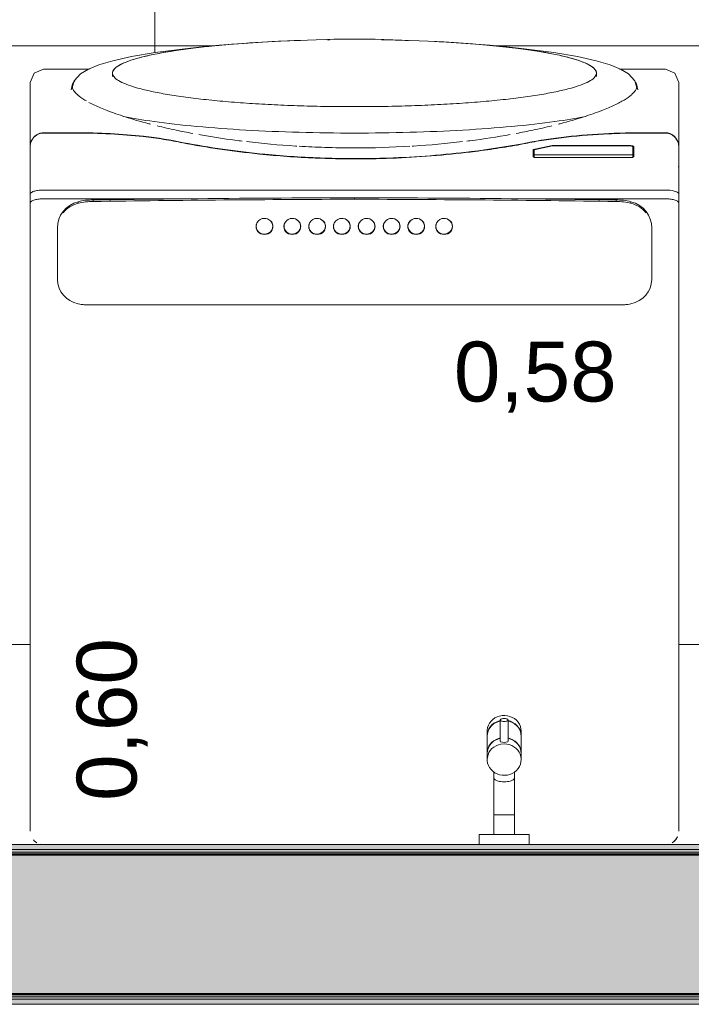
# Model space of a CAD drawing. Header units: metres. Extents: x -14 to 13.9, y -18.2 to 7.6.
# Tile 171 of 195: x -8.109 to -7.436, y -18.235 to -17.248. Entities that reach past the tile are written whole.
import ezdxf

# ---------------------------------------------------------------- set-up
doc = ezdxf.new("R2010")
doc.units = ezdxf.units.M
for name, color, linetype, lineweight in [('A-FLOR-PATT', 7, 'Continuous', 5), ('A-WALL', 7, 'Continuous', 5), ('A-WALL-PATT', 7, 'Continuous', 50), ('G-ANNO-TEXT', 7, 'Continuous', 9), ('I-WALL', 7, 'Continuous', 5), ('P-SANR-FIXT', 7, 'Continuous', 5), ('Q-SPCQ', 7, 'Continuous', 5)]:
    doc.layers.add(name, color=color, linetype=linetype, lineweight=lineweight)
doc.styles.add('Arial', font='arial.ttf', dxfattribs={"height": 0.06})

# ---------------------------------------------------------------- blocks, each defined once
blk = doc.blocks.new('TORNEIRA ESFÉRICA PARA MÁQUINA DE LAVAR ROUPA - 1153_C_LNK_Cromado-1957128-TERREO HUMANIZADO')
at = {"layer": 'P-SANR-FIXT', "color": 253, "true_color": 0xaaaaaa}
for p, q in [((-7.62296, -17.9456), (-7.62557, -17.9457)), ((-7.62037, -17.94588), (-7.62296, -17.9456)), ((-7.63938, -17.95551), (-7.64016, -17.95782)), ((-7.63823, -17.95334), (-7.63938, -17.95551)), ((-7.63673, -17.95136), (-7.63823, -17.95334)), ((-7.63749, -17.95696), (-7.63583, -17.9551)), ((-7.63493, -17.94962), (-7.63673, -17.95136)), ((-7.63447, -17.95443), (-7.63634, -17.95611)), ((-7.63583, -17.9551), (-7.63388, -17.9535)), ((-7.63286, -17.94815), (-7.63493, -17.94962)), ((-7.63235, -17.95303), (-7.63447, -17.95443)), ((-7.63388, -17.9535), (-7.63169, -17.95218)), ((-7.63058, -17.94699), (-7.63286, -17.94815)), ((-7.63002, -17.95195), (-7.63235, -17.95303)), ((-7.63169, -17.95218), (-7.62932, -17.9512)), ((-7.62813, -17.94617), (-7.63058, -17.94699)), ((-7.62754, -17.95121), (-7.63002, -17.95195)), ((-7.62932, -17.9512), (-7.62754, -17.95071)), ((-7.62557, -17.9457), (-7.62813, -17.94617)), ((-7.62754, -17.95036), (-7.62754, -17.9715)), ((-7.61786, -17.94652), (-7.62037, -17.94588)), ((-7.61964, -17.9715), (-7.61964, -17.95005)), ((-7.61964, -17.95071), (-7.61716, -17.95145)), ((-7.61786, -17.9517), (-7.61964, -17.95121)), ((-7.61548, -17.9475), (-7.61786, -17.94652)), ((-7.61548, -17.95268), (-7.61786, -17.9517)), ((-7.61716, -17.95145), (-7.61483, -17.95253)), ((-7.61329, -17.94881), (-7.61548, -17.9475)), ((-7.61329, -17.95399), (-7.61548, -17.95268)), ((-7.61483, -17.95253), (-7.6127, -17.95393)), ((-7.61135, -17.95042), (-7.61329, -17.94881)), ((-7.61135, -17.9556), (-7.61329, -17.95399)), ((-7.6127, -17.95393), (-7.61083, -17.95561)), ((-7.60969, -17.95228), (-7.61135, -17.95042)), ((-7.60835, -17.95436), (-7.60969, -17.95228)), ((-7.60738, -17.9566), (-7.60835, -17.95436)), ((-7.64055, -17.9602), (-7.64059, -17.96136)), ((-7.64059, -17.96136), (-7.64059, -17.96604)), ((-7.64059, -17.96604), (-7.64039, -17.96363)), ((-7.64049, -17.96482), (-7.64059, -17.96654)), ((-7.64016, -17.95782), (-7.64055, -17.9602)), ((-7.64001, -17.96245), (-7.64049, -17.96482)), ((-7.64039, -17.96363), (-7.6398, -17.96128)), ((-7.63914, -17.96017), (-7.64001, -17.96245)), ((-7.6398, -17.96128), (-7.63882, -17.95904)), ((-7.63791, -17.95804), (-7.63914, -17.96017)), ((-7.63882, -17.95904), (-7.63749, -17.95696)), ((-7.63634, -17.95611), (-7.63791, -17.95804)), ((-7.60969, -17.95746), (-7.61135, -17.9556)), ((-7.61083, -17.95561), (-7.60927, -17.95754)), ((-7.60835, -17.95954), (-7.60969, -17.95746)), ((-7.60927, -17.95754), (-7.60803, -17.95967)), ((-7.60738, -17.96178), (-7.60835, -17.95954)), ((-7.60803, -17.95967), (-7.60717, -17.96195)), ((-7.60678, -17.95895), (-7.60738, -17.9566)), ((-7.60678, -17.96413), (-7.60738, -17.96178)), ((-7.60717, -17.96195), (-7.60668, -17.96433)), ((-7.60658, -17.96136), (-7.60678, -17.95895)), ((-7.60658, -17.96654), (-7.60678, -17.96413)), ((-7.60668, -17.96433), (-7.60658, -17.96604)), ((-7.60658, -17.96604), (-7.60658, -17.96136)), ((-7.64059, -17.96654), (-7.64059, -17.98347)), ((-7.63882, -17.97647), (-7.63749, -17.97439)), ((-7.63634, -17.97342), (-7.63791, -17.97535)), ((-7.63749, -17.97439), (-7.63583, -17.97253)), ((-7.63447, -17.97173), (-7.63634, -17.97342)), ((-7.63583, -17.97253), (-7.63388, -17.97092)), ((-7.63235, -17.97033), (-7.63447, -17.97173)), ((-7.63388, -17.97092), (-7.63169, -17.96961)), ((-7.63002, -17.96925), (-7.63235, -17.97033)), ((-7.63169, -17.96961), (-7.62932, -17.96863)), ((-7.62932, -17.97498), (-7.63169, -17.97597)), ((-7.62754, -17.96851), (-7.63002, -17.96925)), ((-7.62932, -17.96863), (-7.62754, -17.96814)), ((-7.6268, -17.97434), (-7.62932, -17.97498)), ((-7.62359, -17.97406), (-7.6268, -17.97434)), ((-7.62099, -17.97425), (-7.62359, -17.97406)), ((-7.61845, -17.9748), (-7.62099, -17.97425)), ((-7.61964, -17.96814), (-7.61716, -17.96888)), ((-7.61786, -17.969), (-7.61964, -17.96851)), ((-7.61604, -17.9757), (-7.61845, -17.9748)), ((-7.61548, -17.96999), (-7.61786, -17.969)), ((-7.61716, -17.96888), (-7.61483, -17.96996)), ((-7.61329, -17.9713), (-7.61548, -17.96999)), ((-7.61483, -17.96996), (-7.6127, -17.97136)), ((-7.61135, -17.9729), (-7.61329, -17.9713)), ((-7.6127, -17.97136), (-7.61083, -17.97304)), ((-7.60969, -17.97477), (-7.61135, -17.9729)), ((-7.61083, -17.97304), (-7.60927, -17.97497)), ((-7.60835, -17.97684), (-7.60969, -17.97477)), ((-7.60927, -17.97497), (-7.60803, -17.9771)), ((-7.60658, -17.98347), (-7.60658, -17.96654)), ((-7.64059, -17.98347), (-7.64039, -17.98106)), ((-7.64049, -17.98213), (-7.64059, -17.98385)), ((-7.64059, -17.98385), (-7.64059, -17.98983)), ((-7.64001, -17.97975), (-7.64049, -17.98213)), ((-7.64039, -17.98106), (-7.6398, -17.97871)), ((-7.6398, -17.98506), (-7.64039, -17.98742)), ((-7.63914, -17.97748), (-7.64001, -17.97975)), ((-7.6398, -17.97871), (-7.63882, -17.97647)), ((-7.63882, -17.98282), (-7.6398, -17.98506)), ((-7.63791, -17.97535), (-7.63914, -17.97748)), ((-7.63749, -17.98075), (-7.63882, -17.98282)), ((-7.63583, -17.97888), (-7.63749, -17.98075)), ((-7.63388, -17.97728), (-7.63583, -17.97888)), ((-7.63169, -17.97597), (-7.63388, -17.97728)), ((-7.6138, -17.97694), (-7.61604, -17.9757)), ((-7.61179, -17.97848), (-7.6138, -17.97694)), ((-7.61005, -17.98028), (-7.61179, -17.97848)), ((-7.60864, -17.98231), (-7.61005, -17.98028)), ((-7.60758, -17.98452), (-7.60864, -17.98231)), ((-7.60738, -17.97908), (-7.60835, -17.97684)), ((-7.60803, -17.9771), (-7.60717, -17.97938)), ((-7.60689, -17.98685), (-7.60758, -17.98452)), ((-7.60678, -17.98144), (-7.60738, -17.97908)), ((-7.60717, -17.97938), (-7.60668, -17.98175)), ((-7.60658, -17.98385), (-7.60678, -17.98144)), ((-7.60668, -17.98175), (-7.60658, -17.98347)), ((-7.60658, -17.98983), (-7.60658, -17.98385)), ((-7.64039, -17.98742), (-7.64059, -17.98983)), ((-7.64059, -17.98983), (-7.64055, -17.99098)), ((-7.64055, -17.99098), (-7.64016, -17.99337)), ((-7.64016, -17.99337), (-7.63938, -17.99568)), ((-7.60835, -17.99683), (-7.60738, -17.99459)), ((-7.60738, -17.99459), (-7.60678, -17.99224)), ((-7.60659, -17.98925), (-7.60689, -17.98685)), ((-7.60678, -17.99224), (-7.60658, -17.98983)), ((-7.63938, -17.99568), (-7.63823, -17.99785)), ((-7.63823, -17.99785), (-7.63673, -17.99983)), ((-7.63673, -17.99983), (-7.63493, -18.00157)), ((-7.63493, -18.00157), (-7.63286, -18.00304)), ((-7.63386, -18.00237), (-7.63386, -18.0082)), ((-7.63286, -18.00304), (-7.63058, -18.0042)), ((-7.63058, -18.0042), (-7.62813, -18.00502)), ((-7.62037, -18.00531), (-7.61786, -18.00467)), ((-7.61786, -18.00467), (-7.61548, -18.00369)), ((-7.61548, -18.00369), (-7.61329, -18.00238)), ((-7.61331, -18.0082), (-7.61331, -18.00239)), ((-7.61329, -18.00238), (-7.61135, -18.00077)), ((-7.61135, -18.00077), (-7.60969, -17.99891)), ((-7.60969, -17.99891), (-7.60835, -17.99683)), ((-7.63386, -18.0082), (-7.63386, -18.04504)), ((-7.62813, -18.00502), (-7.62557, -18.00549)), ((-7.62557, -18.00549), (-7.62296, -18.00558)), ((-7.62296, -18.00558), (-7.62037, -18.00531)), ((-7.61331, -18.04504), (-7.61331, -18.0082)), ((-7.63386, -18.04504), (-7.62359, -18.04504)), ((-7.63386, -18.04504), (-7.63386, -18.06504)), ((-7.62359, -18.04504), (-7.61331, -18.04504)), ((-7.61331, -18.04504), (-7.61331, -18.06504)), ((-7.64859, -18.06504), (-7.64859, -18.07504)), ((-7.59859, -18.06504), (-7.64859, -18.06504)), ((-7.59859, -18.07504), (-7.59859, -18.06504))]:
    blk.add_line(p, q, dxfattribs=at)
for centre, radius, start, end in [((-7.62685, -17.9715), 0.00069, 180, 270), ((-7.62359, -17.95754), 0.01501, 257.45, 282.55), ((-7.62032, -17.9715), 0.000686, 270, 0), ((-7.63186, -18.00805), 0.00201, 184.35523, 225.64477), ((-7.62956, -18.00569), 0.00531, 225.64477, 244.35523), ((-7.6279, -18.00335), 0.00815, 240.96259, 259.03741), ((-7.62591, -17.99958), 0.01228, 253.29117, 264.78364), ((-7.62359, -17.98663), 0.02542, 262.21504, 277.78496), ((-7.62126, -17.99958), 0.01228, 275.21636, 286.70883), ((-7.61928, -18.00335), 0.00815, 280.96259, 299.03741), ((-7.61762, -18.00569), 0.00531, 295.64477, 314.35523), ((-7.61531, -18.00805), 0.00201, 314.35523, 355.64477)]:
    blk.add_arc(centre, radius, start, end, dxfattribs=at)
for major_axis, ratio in [((-0.00397, 0), 0.372577), ((0.00397, 0), 0.372557)]:
    blk.add_ellipse((-7.62359, -17.95021), major_axis=major_axis, ratio=ratio, start_param=4.712389, end_param=7.853982, dxfattribs=at)
blk = doc.blocks.new('Lavadora de roupas Electrolux - Electrolux-LSE12-2272090-TERREO HUMANIZADO')
at = {"layer": 'Q-SPCQ', "color": 253, "true_color": 0xaaaaaa}
for p, q in [((-0.01834, 0), (-0.01351, 0)), ((-0.01834, 0), (-0.01351, 0)), ((-0.67511, 0), (-0.69898, 0)), ((-0.6792, 0), (-0.6792, -0.00062)), ((-0.64298, 0), (-0.65174, 0)), ((-0.53711, 0), (-0.64298, 0)), ((-0.52983, 0), (-0.53711, 0)), ((-0.03001, 0), (-0.52983, 0)), ((-0.0135, 0), (-0.01351, 0)), ((-0.77697, -0.0135), (-0.77697, -0.05933)), ((-0.71327, -0.0135), (-0.71327, -0.03132)), ((-0.713, -0.0135), (-0.713, -0.03133)), ((-0.65587, -0.0135), (-0.65587, -0.6365)), ((-0.64711, -0.15701), (-0.64711, -0.0135)), ((-0.00001, -0.0135), (-0.00045, -0.01008)), ((-0.56608, -0.0272), (-0.61795, -0.0272)), ((-0.61666, -0.02719), (-0.61697, -0.02719)), ((-0.75623, -0.04124), (-0.76234, -0.04251)), ((-0.70038, -0.04897), (-0.70038, -0.12678)), ((-0.70007, -0.04897), (-0.70007, -0.12648)), ((-0.69921, -0.04515), (-0.68961, -0.04515)), ((-0.69921, -0.04615), (-0.69121, -0.04615)), ((-0.69121, -0.14507), (-0.69121, -0.04615)), ((-0.69121, -0.04615), (-0.68878, -0.04615)), ((-0.68836, -0.14225), (-0.68836, -0.04897)), ((-0.64235, -0.04803), (-0.6442, -0.04803)), ((-0.64409, -0.06291), (-0.64594, -0.06291)), ((-0.76974, -0.08252), (-0.77301, -0.08251)), ((-0.68961, -0.14607), (-0.69645, -0.14607)), ((-0.69121, -0.14507), (-0.69628, -0.14507)), ((-0.68878, -0.14507), (-0.69121, -0.14507)), ((-0.7993, -0.17251), (-0.80088, -0.18947)), ((-0.61861, -0.22689), (-0.61888, -0.22687)), ((-0.61888, -0.2436), (-0.61861, -0.24358)), ((-0.61861, -0.2548), (-0.61888, -0.25478)), ((-0.61888, -0.27151), (-0.61861, -0.27149)), ((-0.61861, -0.27942), (-0.61888, -0.27939)), ((-0.61888, -0.29613), (-0.61861, -0.2961)), ((-0.61861, -0.30447), (-0.61888, -0.30444)), ((-0.64636, -0.32492), (-0.64821, -0.32492)), ((-0.61888, -0.32117), (-0.61861, -0.32115)), ((-0.61861, -0.3293), (-0.61888, -0.32927)), ((-0.61888, -0.34601), (-0.61861, -0.34598)), ((-0.61861, -0.35413), (-0.61888, -0.35411)), ((-0.61888, -0.37084), (-0.61861, -0.37082)), ((-0.61861, -0.37896), (-0.61888, -0.37894)), ((-0.61888, -0.39567), (-0.61861, -0.39565)), ((-0.61861, -0.40687), (-0.61888, -0.40685)), ((-0.61888, -0.42358), (-0.61861, -0.42356)), ((-0.80088, -0.46053), (-0.7993, -0.47749)), ((-0.64711, -0.6365), (-0.64711, -0.49282)), ((-0.77301, -0.56749), (-0.76974, -0.56748)), ((-0.77697, -0.59053), (-0.77697, -0.6365)), ((-0.64594, -0.58692), (-0.64409, -0.58692)), ((-0.75623, -0.60876), (-0.76234, -0.60749)), ((-0.71327, -0.60415), (-0.71327, -0.6365)), ((-0.713, -0.60415), (-0.713, -0.6365)), ((-0.64235, -0.60181), (-0.6442, -0.60181)), ((-0.61795, -0.62263), (-0.56608, -0.62263)), ((-0.61697, -0.62264), (-0.61666, -0.62264)), ((-0.00045, -0.63992), (-0.00001, -0.6365)), ((-0.69898, -0.65), (-0.67511, -0.65)), ((-0.65174, -0.65), (-0.64298, -0.65)), ((-0.64298, -0.65), (-0.53711, -0.65)), ((-0.53711, -0.65), (-0.52983, -0.65)), ((-0.52983, -0.65), (-0.03001, -0.65)), ((-0.02417, -0.65), (-0.03001, -0.65)), ((-0.03001, -0.65), (-0.02417, -0.65)), ((-0.01351, -0.65), (-0.0135, -0.65))]:
    blk.add_line(p, q, dxfattribs=at)
at = {"layer": 'Q-SPCQ', "color": 253, "true_color": 0xaaaaaa, "flags": 128}
for points in [[(-0.77697, -0.0135), (-0.77304, -0.00398), (-0.76355, 0), (-0.76347, 0)], [(-0.69926, 0), (-0.72754, 0), (-0.74772, 0), (-0.75971, 0), (-0.76347, 0)], [(-0.76347, 0), (-0.75934, 0), (-0.74696, 0), (-0.73453, 0)], [(-0.65174, 0), (-0.66639, 0), (-0.67511, 0)], [(-0.65587, -0.0135), (-0.65581, -0.01116), (-0.65562, -0.00888), (-0.65532, -0.00675), (-0.6549, -0.00482), (-0.65439, -0.00316), (-0.6538, -0.00181), (-0.65315, -0.00081), (-0.65245, -0.0002), (-0.65174, 0)], [(-0.01351, 0), (-0.01747, 0), (-0.02746, 0), (-0.03001, 0)], [(-0.00186, -0.00667), (-0.00396, -0.00395), (-0.00766, -0.00133)], [(-0.75833, -0.04202), (-0.76547, -0.04419), (-0.77219, -0.05058), (-0.77699, -0.05849), (-0.78128, -0.06888), (-0.78548, -0.08285), (-0.78965, -0.1014), (-0.79371, -0.12526), (-0.79751, -0.15488), (-0.7993, -0.17251)], [(-0.54075, -0.32492), (-0.54076, -0.25837), (-0.54078, -0.19183), (-0.5408, -0.12528), (-0.54083, -0.05874)], [(-0.70038, -0.12678), (-0.69843, -0.13643), (-0.69645, -0.14607)], [(-0.70007, -0.12648), (-0.69819, -0.13578), (-0.69628, -0.14507)], [(-0.80088, -0.18947), (-0.80486, -0.24243), (-0.80706, -0.30416), (-0.80721, -0.325)], [(-0.6275, -0.23523), (-0.62689, -0.23204), (-0.62516, -0.22933), (-0.62258, -0.22752), (-0.61954, -0.22689), (-0.6165, -0.22752), (-0.61392, -0.22932), (-0.61219, -0.23203), (-0.61157, -0.23523)], [(-0.6275, -0.23523), (-0.62702, -0.2381), (-0.62564, -0.24062)], [(-0.61342, -0.24062), (-0.61205, -0.2381), (-0.61157, -0.23523)], [(-0.62515, -0.24118), (-0.62352, -0.2425), (-0.62288, -0.24285)], [(-0.62214, -0.24316), (-0.62091, -0.2435), (-0.61814, -0.2435), (-0.61689, -0.24315)], [(-0.61647, -0.24298), (-0.61554, -0.2425), (-0.61391, -0.24118)], [(-0.6275, -0.26314), (-0.62689, -0.25995), (-0.62516, -0.25724), (-0.62258, -0.25543), (-0.61954, -0.2548), (-0.6165, -0.25543), (-0.61392, -0.25723), (-0.61219, -0.25994), (-0.61157, -0.26314)], [(-0.6275, -0.26314), (-0.62702, -0.26601), (-0.62564, -0.26853)], [(-0.61342, -0.26853), (-0.61205, -0.26601), (-0.61157, -0.26314)], [(-0.62515, -0.26909), (-0.62352, -0.27041), (-0.62288, -0.27076)], [(-0.62214, -0.27107), (-0.62091, -0.27141), (-0.61814, -0.27141), (-0.61689, -0.27106)], [(-0.61647, -0.27089), (-0.61554, -0.27041), (-0.61391, -0.26909)], [(-0.6275, -0.28776), (-0.62689, -0.28456), (-0.62516, -0.28185), (-0.62258, -0.28005), (-0.61954, -0.27941), (-0.6165, -0.28004), (-0.61392, -0.28185), (-0.61219, -0.28456), (-0.61157, -0.28776)], [(-0.6275, -0.28776), (-0.62702, -0.29063), (-0.62564, -0.29315)], [(-0.62515, -0.29371), (-0.62352, -0.29502), (-0.62288, -0.29538)], [(-0.62214, -0.29569), (-0.62091, -0.29603), (-0.61814, -0.29603), (-0.61689, -0.29568)], [(-0.61647, -0.29551), (-0.61554, -0.29502), (-0.61391, -0.29371)], [(-0.61342, -0.29315), (-0.61205, -0.29062), (-0.61157, -0.28776)], [(-0.6275, -0.31281), (-0.62689, -0.30961), (-0.62516, -0.3069), (-0.62258, -0.30509), (-0.61954, -0.30446), (-0.6165, -0.30509), (-0.61392, -0.3069), (-0.61219, -0.30961), (-0.61157, -0.31281)], [(-0.6275, -0.31281), (-0.62702, -0.31567), (-0.62564, -0.3182)], [(-0.61342, -0.3182), (-0.61205, -0.31567), (-0.61157, -0.31281)], [(-0.80088, -0.46053), (-0.80486, -0.40757), (-0.80706, -0.34584), (-0.80721, -0.325)], [(-0.62515, -0.31876), (-0.62352, -0.32007), (-0.62288, -0.32042)], [(-0.62214, -0.32074), (-0.62091, -0.32108), (-0.61814, -0.32107), (-0.61689, -0.32073)], [(-0.61647, -0.32056), (-0.61554, -0.32007), (-0.61391, -0.31876)], [(-0.54083, -0.5911), (-0.5408, -0.52455), (-0.54078, -0.45801), (-0.54076, -0.39146), (-0.54075, -0.32492)], [(-0.6275, -0.33764), (-0.62689, -0.33444), (-0.62516, -0.33173), (-0.62258, -0.32993), (-0.61954, -0.3293), (-0.6165, -0.32992), (-0.61392, -0.33173), (-0.61219, -0.33444), (-0.61157, -0.33764)], [(-0.6275, -0.33764), (-0.62702, -0.34051), (-0.62564, -0.34303)], [(-0.62515, -0.34359), (-0.62352, -0.34491), (-0.62288, -0.34526)], [(-0.61647, -0.34539), (-0.61554, -0.3449), (-0.61391, -0.34359)], [(-0.61342, -0.34303), (-0.61205, -0.3405), (-0.61157, -0.33764)], [(-0.6275, -0.36247), (-0.62689, -0.35928), (-0.62516, -0.35657), (-0.62258, -0.35476), (-0.61954, -0.35413), (-0.6165, -0.35476), (-0.61392, -0.35656), (-0.61219, -0.35927), (-0.61157, -0.36247)], [(-0.62214, -0.34557), (-0.62091, -0.34591), (-0.61814, -0.34591), (-0.61689, -0.34556)], [(-0.6275, -0.36247), (-0.62702, -0.36534), (-0.62564, -0.36786)], [(-0.61342, -0.36786), (-0.61205, -0.36534), (-0.61157, -0.36247)], [(-0.62515, -0.36842), (-0.62352, -0.36974), (-0.62288, -0.37009)], [(-0.62214, -0.3704), (-0.62091, -0.37074), (-0.61814, -0.37074), (-0.61689, -0.37039)], [(-0.61647, -0.37022), (-0.61554, -0.36974), (-0.61391, -0.36842)], [(-0.6275, -0.38731), (-0.62689, -0.38411), (-0.62516, -0.3814), (-0.62258, -0.37959), (-0.61954, -0.37896), (-0.6165, -0.37959), (-0.61392, -0.38139), (-0.61219, -0.3841), (-0.61157, -0.38731)], [(-0.6275, -0.38731), (-0.62702, -0.39017), (-0.62564, -0.39269)], [(-0.62515, -0.39326), (-0.62352, -0.39457), (-0.62288, -0.39492)], [(-0.61647, -0.39505), (-0.61554, -0.39457), (-0.61391, -0.39325)], [(-0.61342, -0.39269), (-0.61205, -0.39017), (-0.61157, -0.38731)], [(-0.62214, -0.39524), (-0.62091, -0.39557), (-0.61814, -0.39557), (-0.61689, -0.39522)], [(-0.6275, -0.41522), (-0.62689, -0.41202), (-0.62516, -0.40931), (-0.62258, -0.4075), (-0.61954, -0.40687), (-0.6165, -0.4075), (-0.61392, -0.4093), (-0.61219, -0.41201), (-0.61157, -0.41522)], [(-0.6275, -0.41522), (-0.62702, -0.41808), (-0.62564, -0.4206)], [(-0.62515, -0.42117), (-0.62352, -0.42248), (-0.62288, -0.42283)], [(-0.62214, -0.42315), (-0.62091, -0.42348), (-0.61814, -0.42348), (-0.61689, -0.42313)], [(-0.61647, -0.42296), (-0.61554, -0.42248), (-0.61391, -0.42116)], [(-0.61342, -0.4206), (-0.61205, -0.41808), (-0.61157, -0.41522)], [(-0.75833, -0.60798), (-0.76547, -0.60581), (-0.77219, -0.59942), (-0.77699, -0.59151), (-0.78128, -0.58112), (-0.78548, -0.56715), (-0.78965, -0.5486), (-0.79371, -0.52474), (-0.79751, -0.49512), (-0.7993, -0.47749)], [(-0.76347, -0.65), (-0.77299, -0.64607), (-0.77697, -0.63658), (-0.77697, -0.6365)], [(-0.73453, -0.65), (-0.75223, -0.65), (-0.76172, -0.65), (-0.76347, -0.65)], [(-0.76347, -0.65), (-0.75934, -0.65), (-0.74696, -0.65), (-0.7264, -0.65), (-0.69926, -0.65)], [(-0.67511, -0.65), (-0.66602, -0.65), (-0.65174, -0.65)], [(-0.03001, -0.65), (-0.01928, -0.65), (-0.01371, -0.65), (-0.01351, -0.65)], [(-0.00465, -0.64669), (-0.00396, -0.64605), (-0.00186, -0.64333)]]:
    blk.add_lwpolyline(points, dxfattribs=at)
at = {"layer": 'Q-SPCQ', "color": 253, "true_color": 0xaaaaaa}
for centre, start, end in [((-0.01351, -0.0135), 30.38252, 64.34984), ((-0.01351, -0.0135), 0, 14.67423), ((-0.01351, -0.6365), 345.32577, 360), ((-0.01351, -0.6365), 311.01964, 329.61748)]:
    blk.add_arc(centre, 0.0135, start, end, dxfattribs=at)
for centre, major_axis, ratio, start_param, end_param in [((-0.61851, -0.05512), (0, 0.02793), 0.951165, 6.262119, 7.597089), ((-0.56655, -0.05385), (0, 0.02665), 0.951165, 4.932543, 6.264808), ((-0.61697, -0.05512), (0, 0.02793), 0.951194, 0.646419, 1.313904), ((-0.59552, -0.06188), (0, 0.05302), 0.951165, 1.306504, 1.590387), ((-0.59398, -0.06188), (0, 0.05302), 0.951194, 1.306504, 1.590387), ((-0.58387, -0.05766), (0, 0.04526), 0.951165, 4.85733, 4.926957), ((19.498, -0.38684), (0, 21.18066), 0.951165, 1.555502, 1.559945), ((19.50017, -0.38684), (0, 21.18066), 0.951194, 1.555502, 1.567873), ((-0.77302, -0.325), (0, 0.24249), 0.138559, 6.170986, 7.517382), ((-0.77302, -0.325), (0, 0.24249), 0.138559, 0.224419, 0.336599), ((-0.77302, -0.325), (0, 0.24249), 0.138559, 0.112216, 0.224399), ((-0.77302, -0.325), (0, 0.24249), 0.138559, 0.000024, 0.1122), ((-0.77302, -0.325), (0, 0.24249), 0.138559, 6.171009, 6.283185), ((-0.77302, -0.325), (0, 0.24249), 0.138559, 6.058817, 6.170986), ((-0.77302, -0.325), (0, 0.24249), 0.138559, 6.058786, 6.17097), ((-0.77302, -0.325), (0, 0.24249), 0.138559, 5.946614, 6.058786), ((-0.77302, -0.325), (0, 0.24249), 0.138559, 5.946586, 6.058767), ((-0.77302, -0.325), (0, 0.24249), 0.138559, 0.33662, 0.448799), ((-0.77302, -0.325), (0, 0.24249), 0.138559, 5.834413, 5.946586), ((-0.77302, -0.325), (0, 0.24249), 0.138559, 5.834386, 5.946566), ((-0.77302, -0.325), (0, 0.24249), 0.138559, 0.44882, 0.560999), ((-0.77302, -0.325), (0, 0.24249), 0.138559, 5.722213, 5.834386), ((-0.77302, -0.325), (0, 0.24249), 0.138559, 5.722187, 5.834365), ((-0.77302, -0.325), (0, 0.24249), 0.138559, 0.561021, 0.673198), ((-0.77302, -0.325), (0, 0.24249), 0.138559, 5.610012, 5.722187), ((-0.77302, -0.325), (0, 0.24249), 0.138559, 5.609987, 5.722165), ((-0.77302, -0.325), (0, 0.24249), 0.138559, 0.673221, 0.785398), ((-0.77302, -0.325), (0, 0.24249), 0.138559, 5.497812, 5.609987), ((-0.77302, -0.325), (0, 0.24249), 0.138559, 5.497787, 5.609965), ((-0.77302, -0.325), (0, 0.24249), 0.138559, 0.785421, 0.897598), ((-0.77302, -0.325), (0, 0.24249), 0.138559, 5.385612, 5.497787), ((-0.77302, -0.325), (0, 0.24249), 0.138559, 5.385587, 5.497765), ((19.52889, -0.38684), (0, 21.18043), 0.952634, 1.559945, 1.567873), ((-0.77302, -0.325), (0, 0.24249), 0.138559, 0.897621, 1.234197), ((-0.77302, -0.325), (0, 0.24249), 0.138559, 5.273412, 5.385587), ((-0.77302, -0.325), (0, 0.24249), 0.138559, 5.273388, 5.385565), ((-0.77302, -0.325), (0, 0.24249), 0.138559, 5.161212, 5.273388), ((-0.77302, -0.325), (0, 0.24249), 0.138559, 5.161188, 5.273365), ((-0.77302, -0.325), (0, 0.24249), 0.138559, 5.049012, 5.161188), ((-0.77302, -0.325), (0, 0.24249), 0.138559, 5.048988, 5.161165), ((-0.61953, -0.23523), (0, 0.00839), 0.951194, 5.944304, 6.618617), ((-0.61925, -0.23523), (0, 0.00837), 0.951194, 4.712389, 6.555712), ((-0.61953, -0.23523), (0, 0.00839), 0.951194, 0.872665, 1.570796), ((-0.61954, -0.23523), (0, 0.00835), 0.951194, 1.570796, 4.712389), ((-0.61953, -0.23523), (0, 0.00839), 0.951194, 0.431258, 0.725975), ((-0.61925, -0.23523), (0, 0.00837), 0.951194, 2.869215, 4.712389), ((-0.61953, -0.23523), (0, 0.00839), 0.951194, 4.712389, 5.859189), ((-0.77302, -0.325), (0, 0.24249), 0.138559, 4.936813, 5.048988), ((-0.77302, -0.325), (0, 0.24249), 0.138559, 4.936788, 5.048965), ((-0.61953, -0.26314), (0, 0.00839), 0.951194, 0.431258, 0.725975), ((-0.61953, -0.26314), (0, 0.00839), 0.951194, 5.944304, 6.618617), ((-0.61925, -0.26314), (0, 0.00837), 0.951194, 4.712389, 6.555712), ((-0.61953, -0.26314), (0, 0.00839), 0.951194, 4.712389, 5.859189), ((-0.61953, -0.26314), (0, 0.00839), 0.951194, 0.872665, 1.570796), ((-0.61954, -0.26314), (0, 0.00835), 0.951194, 1.570796, 4.712389), ((-0.61925, -0.26314), (0, 0.00837), 0.951194, 2.869215, 4.712389), ((-0.77302, -0.325), (0, 0.24249), 0.138559, 1.346397, 1.458597), ((-0.77302, -0.325), (0, 0.24249), 0.138559, 1.346397, 1.458597), ((-0.77302, -0.325), (0, 0.24249), 0.138559, 4.824613, 4.936788), ((-0.77302, -0.325), (0, 0.24249), 0.138559, 4.824589, 4.936765), ((-0.61953, -0.28776), (0, 0.00839), 0.951194, 0.872665, 1.570796), ((-0.61953, -0.28776), (0, 0.00839), 0.951194, 0.431258, 0.725975), ((-0.61953, -0.28776), (0, 0.00839), 0.951194, 5.944304, 6.618617), ((-0.61925, -0.28776), (0, 0.00837), 0.951194, 4.712389, 6.555712), ((-0.61953, -0.28776), (0, 0.00839), 0.951194, 4.712389, 5.859189), ((-0.61954, -0.28776), (0, 0.00835), 0.951194, 1.570796, 4.712389), ((-0.61925, -0.28776), (0, 0.00837), 0.951194, 2.869215, 4.712389), ((-0.77302, -0.325), (0, 0.24249), 0.138559, 4.712389, 4.824589), ((-0.77302, -0.325), (0, 0.24249), 0.138559, 4.712389, 4.824565), ((-0.61953, -0.31281), (0, 0.00839), 0.951194, 0.431258, 0.725975), ((-0.61953, -0.31281), (0, 0.00839), 0.951194, 5.944304, 6.618617), ((-0.61925, -0.31281), (0, 0.00837), 0.951194, 4.712389, 6.555712), ((-0.61953, -0.31281), (0, 0.00839), 0.951194, 4.712389, 5.859189), ((-0.61953, -0.31281), (0, 0.00839), 0.951194, 0.872665, 1.570796), ((-0.61954, -0.31281), (0, 0.00835), 0.951194, 1.570796, 4.712389), ((-0.61925, -0.31281), (0, 0.00837), 0.951194, 2.869215, 4.712389), ((-0.77302, -0.325), (0, 0.24249), 0.138559, 4.600213, 4.712389), ((-0.77302, -0.325), (0, 0.24249), 0.138559, 4.600189, 4.712389), ((19.52889, -0.263), (0, 21.18043), 0.952634, 1.57372, 1.581647), ((19.50017, -0.263), (0, 21.18066), 0.951194, 1.57372, 1.58609), ((-0.61953, -0.33764), (0, 0.00839), 0.951194, 0.872665, 1.570796), ((-0.61953, -0.33764), (0, 0.00839), 0.951194, 0.431258, 0.725975), ((-0.61953, -0.33764), (0, 0.00839), 0.951194, 5.944304, 6.618617), ((-0.61925, -0.33764), (0, 0.00837), 0.951194, 4.712389, 6.555712), ((-0.61953, -0.33764), (0, 0.00839), 0.951194, 4.712389, 5.859189), ((-0.61954, -0.33764), (0, 0.00835), 0.951194, 1.570796, 4.712389), ((-0.61925, -0.33764), (0, 0.00837), 0.951194, 2.869215, 4.712389), ((-0.77302, -0.325), (0, 0.24249), 0.138559, 1.67342, 1.682996), ((-0.77302, -0.325), (0, 0.24249), 0.138559, 1.673441, 1.682996), ((-0.77302, -0.325), (0, 0.24249), 0.138559, 4.488013, 4.600189), ((-0.77302, -0.325), (0, 0.24249), 0.138559, 4.48799, 4.600165), ((-0.61953, -0.36247), (0, 0.00839), 0.951194, 0.431258, 0.725975), ((-0.61953, -0.36247), (0, 0.00839), 0.951194, 5.944304, 6.618617), ((-0.61925, -0.36247), (0, 0.00837), 0.951194, 4.712389, 6.555712), ((-0.61953, -0.36247), (0, 0.00839), 0.951194, 4.712389, 5.859189), ((-0.61953, -0.36247), (0, 0.00839), 0.951194, 0.872665, 1.570796), ((-0.61954, -0.36247), (0, 0.00835), 0.951194, 1.570796, 4.712389), ((-0.61925, -0.36247), (0, 0.00837), 0.951194, 2.869215, 4.712389), ((-0.77302, -0.325), (0, 0.24249), 0.138559, 1.795196, 2.243995), ((-0.77302, -0.325), (0, 0.24249), 0.138559, 1.795196, 3.253769), ((-0.77302, -0.325), (0, 0.24249), 0.138559, 4.375813, 4.48799), ((-0.77302, -0.325), (0, 0.24249), 0.138559, 4.37579, 4.487965), ((-0.61953, -0.38731), (0, 0.00839), 0.951194, 0.872665, 1.570796), ((-0.61953, -0.38731), (0, 0.00839), 0.951194, 0.431258, 0.725975), ((-0.61953, -0.38731), (0, 0.00839), 0.951194, 5.944304, 6.618617), ((-0.61925, -0.38731), (0, 0.00837), 0.951194, 4.712389, 6.555712), ((-0.61953, -0.38731), (0, 0.00839), 0.951194, 4.712389, 5.859189), ((-0.61954, -0.38731), (0, 0.00835), 0.951194, 1.570796, 4.712389), ((-0.61925, -0.38731), (0, 0.00837), 0.951194, 2.869215, 4.712389), ((-0.77302, -0.325), (0, 0.24249), 0.138559, 4.263613, 4.37579), ((-0.77302, -0.325), (0, 0.24249), 0.138559, 4.26359, 4.375766), ((-0.61953, -0.41522), (0, 0.00839), 0.951194, 0.872665, 1.570796), ((-0.61953, -0.41522), (0, 0.00839), 0.951194, 0.431258, 0.725975), ((-0.61953, -0.41522), (0, 0.00839), 0.951194, 5.944304, 6.618617), ((-0.61925, -0.41522), (0, 0.00837), 0.951194, 4.712389, 6.555712), ((-0.61953, -0.41522), (0, 0.00839), 0.951194, 4.712389, 5.859189), ((-0.61954, -0.41522), (0, 0.00835), 0.951194, 1.570796, 4.712389), ((-0.61925, -0.41522), (0, 0.00837), 0.951194, 2.869215, 4.712389), ((-0.77302, -0.325), (0, 0.24249), 0.138559, 4.151413, 4.26359), ((-0.77302, -0.325), (0, 0.24249), 0.138559, 4.15139, 4.263566), ((-0.77302, -0.325), (0, 0.24249), 0.138559, 4.039213, 4.15139), ((-0.77302, -0.325), (0, 0.24249), 0.138559, 4.039191, 4.151366), ((-0.77302, -0.325), (0, 0.24249), 0.138559, 2.24402, 2.356194), ((-0.77302, -0.325), (0, 0.24249), 0.138559, 3.927013, 4.039191), ((-0.77302, -0.325), (0, 0.24249), 0.138559, 3.926991, 4.039166), ((19.498, -0.263), (0, 21.18066), 0.951165, 1.581647, 1.58609), ((-0.77302, -0.325), (0, 0.24249), 0.138559, 2.35622, 2.468394), ((-0.77302, -0.325), (0, 0.24249), 0.138559, 3.814813, 3.926991), ((-0.77302, -0.325), (0, 0.24249), 0.138559, 3.814791, 3.926966), ((-0.77302, -0.325), (0, 0.24249), 0.138559, 2.46842, 2.580594), ((-0.77302, -0.325), (0, 0.24249), 0.138559, 3.702613, 3.814791), ((-0.77302, -0.325), (0, 0.24249), 0.138559, 3.702591, 3.814766), ((-0.77302, -0.325), (0, 0.24249), 0.138559, 2.58062, 2.692794), ((-0.77302, -0.325), (0, 0.24249), 0.138559, 3.590413, 3.702591), ((-0.77302, -0.325), (0, 0.24249), 0.138559, 3.590392, 3.702565), ((-0.77302, -0.325), (0, 0.24249), 0.138559, 2.692821, 2.804993), ((-0.77302, -0.325), (0, 0.24249), 0.138559, 3.478192, 3.590365), ((-0.77302, -0.325), (0, 0.24249), 0.138559, 3.478212, 3.590392), ((-0.77302, -0.325), (0, 0.24249), 0.138559, 2.805022, 2.917193), ((-0.77302, -0.325), (0, 0.24249), 0.138559, 2.917225, 3.029393), ((-0.77302, -0.325), (0, 0.24249), 0.138559, 3.253808, 3.365992), ((-0.77302, -0.325), (0, 0.24249), 0.138559, 3.253792, 3.365961), ((-0.77302, -0.325), (0, 0.24249), 0.138559, 3.366011, 3.478192), ((-0.77302, -0.325), (0, 0.24249), 0.138559, 3.365992, 3.478164), ((-0.77302, -0.325), (0, 0.24249), 0.138559, 3.029417, 3.253792), ((-0.59552, -0.58796), (0, 0.05302), 0.951165, 1.551205, 1.835088), ((-0.59398, -0.58796), (0, 0.05302), 0.951194, 1.551205, 1.835088), ((-0.58387, -0.59217), (0, 0.04526), 0.951165, 4.49782, 4.567448), ((-0.61851, -0.59471), (0, 0.02793), 0.951165, 1.827689, 3.162659), ((-0.61697, -0.59471), (0, 0.02793), 0.951194, 1.827689, 2.495174), ((-0.56655, -0.59599), (0, 0.02665), 0.951165, 3.15997, 4.492235)]:
    blk.add_ellipse(centre, major_axis=major_axis, ratio=ratio, start_param=start_param, end_param=end_param, dxfattribs=at)
for points, knots in [([(-0.70234, -0.00033), (-0.70334, -0.00055), (-0.70627, -0.00151), (-0.71007, -0.00436), (-0.71271, -0.00888), (-0.71327, -0.01193), (-0.71327, -0.0135)], [0.1428571, 0.1428571, 0.1428571, 0.1428571, 0.2857143, 0.5714286, 0.7857143, 1, 1, 1, 1]), ([(-0.69898, 0), (-0.70055, 0), (-0.7036, -0.00049), (-0.70732, -0.00242), (-0.70995, -0.00491), (-0.71167, -0.0075), (-0.71275, -0.01042), (-0.71299, -0.01245), (-0.713, -0.0135)], [-1, -1, -1, -1, -0.785714, -0.571429, -0.428571, -0.285714, -0.142857, 0, 0, 0, 0]), ([(-0.64711, -0.0135), (-0.64711, -0.01193), (-0.64694, -0.00879), (-0.64615, -0.0043), (-0.64478, -0.00087), (-0.64358, 0), (-0.64298, 0)], [0, 0, 0, 0, 0.222222, 0.444444, 0.722222, 1, 1, 1, 1]), ([(-0.713, -0.03133), (-0.71304, -0.03876), (-0.71291, -0.05353), (-0.71179, -0.08289), (-0.70936, -0.11125), (-0.70561, -0.13767), (-0.70331, -0.15003), (-0.70204, -0.15602)], [0, 0, 0, 0, 0.166667, 0.333333, 0.666667, 0.833333, 1, 1, 1, 1]), ([(-0.75993, -0.04205), (-0.7586, -0.04209), (-0.75586, -0.04305), (-0.75285, -0.04575), (-0.75133, -0.04748)], [0.5, 0.5, 0.5, 0.5, 0.6, 0.6947791, 0.6947791, 0.6947791, 0.6947791]), ([(-0.69921, -0.04515), (-0.6993, -0.04515), (-0.69947, -0.04521), (-0.69971, -0.04549), (-0.69993, -0.04593), (-0.70019, -0.04674), (-0.70035, -0.0478), (-0.70038, -0.04868), (-0.70038, -0.04897)], [0, 0, 0, 0, 0.142857, 0.285714, 0.428571, 0.571429, 0.857143, 1, 1, 1, 1]), ([(-0.69921, -0.04615), (-0.69934, -0.04615), (-0.69959, -0.04634), (-0.69987, -0.04706), (-0.70004, -0.04801), (-0.70007, -0.04864), (-0.70007, -0.04897)], [0, 0, 0, 0, 0.285714, 0.571429, 0.785714, 1, 1, 1, 1]), ([(-0.68836, -0.04897), (-0.68836, -0.04839), (-0.68843, -0.04751), (-0.68864, -0.04653), (-0.68882, -0.04598), (-0.68899, -0.04565), (-0.68911, -0.04547), (-0.68931, -0.04524), (-0.68948, -0.04515), (-0.68961, -0.04515)], [0, 0, 0, 0, 0.285714, 0.428571, 0.571429, 0.678571, 0.732143, 0.785714, 1, 1, 1, 1]), ([(-0.71297, -0.325), (-0.71297, -0.30641), (-0.71348, -0.26922), (-0.71573, -0.21559), (-0.71939, -0.16616), (-0.72407, -0.12502), (-0.72772, -0.10275), (-0.7295, -0.0936)], [0, 0, 0, 0, 0.0625, 0.125, 0.1875, 0.25, 0.3030481, 0.3030481, 0.3030481, 0.3030481]), ([(-0.72192, -0.1206), (-0.72206, -0.12009), (-0.72441, -0.11102), (-0.72683, -0.10261), (-0.72917, -0.09533)], [0.8527554, 0.8527554, 0.8527554, 0.8527554, 0.8611111, 1, 1, 1, 1]), ([(-0.71257, -0.16287), (-0.71364, -0.15719), (-0.7161, -0.14492), (-0.71873, -0.13343), (-0.72022, -0.12738)], [0.6446516, 0.6446516, 0.6446516, 0.6446516, 0.7222222, 0.816824, 0.816824, 0.816824, 0.816824]), ([(-0.68961, -0.14607), (-0.68952, -0.14607), (-0.68934, -0.14601), (-0.68908, -0.14573), (-0.68884, -0.14529), (-0.68857, -0.14449), (-0.68839, -0.14342), (-0.68836, -0.14254), (-0.68836, -0.14225)], [0, 0, 0, 0, 0.142857, 0.285714, 0.428571, 0.571429, 0.857143, 1, 1, 1, 1]), ([(-0.7023, -0.15657), (-0.69928, -0.17281), (-0.69466, -0.20288), (-0.69, -0.2488), (-0.68841, -0.27735), (-0.68793, -0.29174)], [0, 0, 0, 0, 0.4, 0.7, 1, 1, 1, 1]), ([(-0.70204, -0.15602), (-0.70063, -0.1637), (-0.69795, -0.1794), (-0.69387, -0.2082), (-0.69021, -0.24265), (-0.68851, -0.26938), (-0.68793, -0.28293)], [0, 0, 0, 0, 0.2, 0.4, 0.7, 1, 1, 1, 1]), ([(-0.70492, -0.21235), (-0.70504, -0.21137), (-0.70693, -0.19628), (-0.70916, -0.18179), (-0.71146, -0.16892)], [0.4325242, 0.4325242, 0.4325242, 0.4325242, 0.4444444, 0.6173189, 0.6173189, 0.6173189, 0.6173189]), ([(-0.69987, -0.26722), (-0.6999, -0.26678), (-0.70097, -0.24954), (-0.70251, -0.23265), (-0.70439, -0.21679)], [0.2171835, 0.2171835, 0.2171835, 0.2171835, 0.2222222, 0.414503, 0.414503, 0.414503, 0.414503]), ([(-0.71297, -0.325), (-0.71297, -0.34359), (-0.71348, -0.38078), (-0.71573, -0.43441), (-0.71939, -0.48384), (-0.72407, -0.52498), (-0.72772, -0.54725), (-0.7295, -0.5564)], [0, 0, 0, 0, 0.0625, 0.125, 0.1875, 0.25, 0.303048, 0.303048, 0.303048, 0.303048]), ([(-0.6981, -0.325), (-0.69811, -0.33496), (-0.6984, -0.35354), (-0.69923, -0.37197), (-0.69974, -0.38051)], [0, 0, 0, 0, 0.1111111, 0.2084959, 0.2084959, 0.2084959, 0.2084959]), ([(-0.68793, -0.35562), (-0.68861, -0.37568), (-0.69085, -0.4104), (-0.69652, -0.45743), (-0.70091, -0.48376), (-0.70334, -0.49633)], [0, 0, 0, 0, 0.4, 0.7, 1, 1, 1, 1]), ([(-0.68793, -0.36443), (-0.68833, -0.37391), (-0.6894, -0.39265), (-0.6922, -0.42482), (-0.69661, -0.46021), (-0.7008, -0.48499), (-0.70309, -0.49689)], [0, 0, 0, 0, 0.2, 0.4, 0.7, 1, 1, 1, 1]), ([(-0.69987, -0.38278), (-0.6999, -0.38323), (-0.70097, -0.40047), (-0.70251, -0.41736), (-0.70439, -0.43321)], [0.2171749, 0.2171749, 0.2171749, 0.2171749, 0.2222222, 0.4144845, 0.4144845, 0.4144845, 0.4144845]), ([(-0.70492, -0.43765), (-0.70504, -0.43863), (-0.70659, -0.45094), (-0.70875, -0.46555), (-0.71101, -0.47855), (-0.71146, -0.48108)], [0.4325156, 0.4325156, 0.4325156, 0.4325156, 0.4444444, 0.5833333, 0.6173052, 0.6173052, 0.6173052, 0.6173052]), ([(-0.71257, -0.48713), (-0.71364, -0.4928), (-0.7161, -0.50511), (-0.71874, -0.51663), (-0.72023, -0.5227)], [0.6446426, 0.6446426, 0.6446426, 0.6446426, 0.7222222, 0.8172051, 0.8172051, 0.8172051, 0.8172051]), ([(-0.70334, -0.49633), (-0.70599, -0.50865), (-0.70972, -0.5323), (-0.71271, -0.56943), (-0.71329, -0.59257), (-0.71327, -0.60415)], [0, 0, 0, 0, 0.4, 0.7, 1, 1, 1, 1]), ([(-0.70309, -0.49689), (-0.70442, -0.50306), (-0.70679, -0.51585), (-0.71005, -0.54007), (-0.71198, -0.56408), (-0.71286, -0.58687), (-0.713, -0.59836), (-0.713, -0.60415)], [0, 0, 0, 0, 0.2, 0.4, 0.7, 0.85, 1, 1, 1, 1]), ([(-0.72192, -0.5294), (-0.72206, -0.52992), (-0.72441, -0.53898), (-0.72684, -0.54736), (-0.72917, -0.55467)], [0.8527456, 0.8527456, 0.8527456, 0.8527456, 0.8611111, 1, 1, 1, 1]), ([(-0.73547, -0.5727), (-0.73729, -0.5774), (-0.74006, -0.58391), (-0.74278, -0.5893), (-0.74372, -0.59106)], [0, 0, 0, 0, 0.1, 0.1541915, 0.1541915, 0.1541915, 0.1541915]), ([(-0.74512, -0.59357), (-0.74545, -0.59413), (-0.74749, -0.59758), (-0.74947, -0.60036), (-0.75108, -0.60223)], [0.1810376, 0.1810376, 0.1810376, 0.1810376, 0.2, 0.3, 0.3, 0.3, 0.3]), ([(-0.7512, -0.60237), (-0.75277, -0.60418), (-0.75737, -0.60833), (-0.76192, -0.60847), (-0.76468, -0.60587), (-0.76516, -0.60532)], [0.3024789, 0.3024789, 0.3024789, 0.3024789, 0.4, 0.6, 0.6431459, 0.6431459, 0.6431459, 0.6431459]), ([(-0.71327, -0.6365), (-0.71327, -0.63755), (-0.71303, -0.63958), (-0.71195, -0.6425), (-0.71023, -0.64509), (-0.70759, -0.64758), (-0.70481, -0.64902), (-0.70284, -0.64956), (-0.70233, -0.64967)], [0, 0, 0, 0, 0.1428571, 0.2857143, 0.4285714, 0.5714286, 0.7857143, 0.8571429, 0.8571429, 0.8571429, 0.8571429]), ([(-0.713, -0.6365), (-0.71299, -0.63807), (-0.71244, -0.64112), (-0.7098, -0.64565), (-0.70514, -0.64912), (-0.70107, -0.65), (-0.69898, -0.65)], [-1, -1, -1, -1, -0.785714, -0.571429, -0.285714, 0, 0, 0, 0]), ([(-0.65587, -0.6365), (-0.65587, -0.63807), (-0.6557, -0.64121), (-0.65491, -0.6457), (-0.65354, -0.64913), (-0.65234, -0.65), (-0.65174, -0.65)], [0, 0, 0, 0, 0.222222, 0.444444, 0.722222, 1, 1, 1, 1]), ([(-0.64711, -0.6365), (-0.64711, -0.63807), (-0.64694, -0.64121), (-0.64615, -0.6457), (-0.64498, -0.64864), (-0.64405, -0.64959), (-0.64369, -0.64979)], [0, 0, 0, 0, 0.2222222, 0.4444444, 0.7222222, 0.8888889, 0.8888889, 0.8888889, 0.8888889])]:
    blk.add_open_spline(points, degree=3, knots=knots, dxfattribs=at)
for points in [[(-0.71327, -0.03132), (-0.71336, -0.04618), (-0.71267, -0.07597), (-0.70902, -0.11872), (-0.70483, -0.14458), (-0.7023, -0.15657)], [(-0.76369, -0.04329), (-0.76263, -0.04251), (-0.76151, -0.04209), (-0.76032, -0.04205)], [(-0.75108, -0.04777), (-0.74947, -0.04964), (-0.74614, -0.05431), (-0.74088, -0.06416), (-0.73728, -0.07261), (-0.73547, -0.0773)], [(-0.54083, -0.05874), (-0.5408, -0.05747), (-0.54085, -0.05492), (-0.5411, -0.05238), (-0.54127, -0.05113)], [(-0.73547, -0.0773), (-0.73442, -0.08003), (-0.73231, -0.08577), (-0.73022, -0.09205), (-0.72917, -0.09533)], [(-0.6981, -0.325), (-0.69811, -0.30637), (-0.69866, -0.28775), (-0.69974, -0.26949)], [(-0.68793, -0.28293), (-0.68755, -0.29196), (-0.68696, -0.31003), (-0.68696, -0.33734), (-0.68755, -0.35541), (-0.68793, -0.36443)], [(-0.68793, -0.29174), (-0.68756, -0.30235), (-0.68719, -0.32368), (-0.68756, -0.34501), (-0.68793, -0.35562)], [(-0.72917, -0.55467), (-0.73022, -0.55795), (-0.73232, -0.56424), (-0.73442, -0.56997), (-0.73547, -0.5727)], [(-0.54127, -0.59871), (-0.5411, -0.59745), (-0.54085, -0.59492), (-0.5408, -0.59237), (-0.54083, -0.5911)], [(-0.64369, -0.64979), (-0.64346, -0.64993), (-0.64322, -0.65), (-0.64298, -0.65)]]:
    blk.add_open_spline(points, degree=3, dxfattribs=at)

msp = doc.modelspace()

# ---------------------------------------------------------------- hatches: boundary and pattern name
at = {"layer": 'A-FLOR-PATT', "true_color": 0x808080}
h = msp.add_hatch(dxfattribs=at)
h.set_pattern_fill('FP_2', color=8, style=0, pattern_type=2)
h.set_pattern_definition([(0, (-2.574, -15.475), (0, 0.6), []), (90, (-2.574, -15.475), (-0.6, 4e-17), [])])
h.paths.add_polyline_path([(-7.42904, -18.07504), (-7.42359, -18.07504), (-7.42359, -17.75038), (-7.42194, -17.70589), (-7.41738, -17.66161), (-7.41222, -17.64257), (-7.40236, -17.62549), (-7.38845, -17.6115), (-7.36941, -17.59989), (-7.34827, -17.59276), (-7.23628, -17.57948), (-7.12359, -17.57504), (-7.0109, -17.57948), (-6.8989, -17.59276), (-6.87777, -17.59989), (-6.85872, -17.6115), (-6.84482, -17.62549), (-6.83496, -17.64257), (-6.8298, -17.66161), (-6.82523, -17.70589), (-6.82369, -17.74768), (-6.82369, -17.42504), (-6.17359, -17.42504), (-6.17359, -15.47504), (-8.17359, -15.47504), (-8.17359, -15.52504), (-8.33359, -15.52504), (-8.33359, -17.27504), (-8.17359, -17.27504), (-8.17359, -18.07504), (-8.08512, -18.07502), (-8.09466, -18.07102), (-8.09636, -18.06843), (-8.09644, -18.06831), (-8.09859, -18.05912), (-8.09802, -17.30963), (-8.09695, -17.30534), (-8.0958, -17.3037), (-8.09065, -17.29936), (-8.08754, -17.29871), (-8.08509, -17.29895), (-8.03924, -17.29813), (-8.02676, -17.29285), (-8.00247, -17.2866), (-7.98273, -17.28292), (-7.97054, -17.28107), (-7.91609, -17.27483), (-7.87745, -17.27167), (-7.82396, -17.26918), (-7.77359, -17.26796), (-7.68831, -17.2706), (-7.64458, -17.27357), (-7.5991, -17.27827), (-7.56363, -17.28313), (-7.53263, -17.28944), (-7.51864, -17.2936), (-7.50582, -17.29872), (-7.45637, -17.29956), (-7.45353, -17.30132), (-7.45092, -17.30425), (-7.44998, -17.30671), (-7.44899, -17.3092), (-7.44928, -17.3102), (-7.44881, -17.31135), (-7.44859, -17.337), (-7.44885, -18.06288), (-7.45057, -18.06658), (-7.45059, -18.06661), (-7.45097, -18.06843), (-7.45144, -18.06843), (-7.45254, -18.07108), (-7.46209, -18.07503), (-7.44859, -18.07504)])
h.paths.add_polyline_path([(-7.58859, -18.07504), (-7.58859, -18.07504), (-7.59859, -18.07504)])
h.paths.add_polyline_path([(-8.08509, -17.29976), (-8.08509, -17.29936), (-8.08648, -17.29957)])
at = {"layer": 'A-WALL-PATT'}
for points in [[(-7.97103, -18.08254), (-6.16859, -18.08254), (-6.16859, -18.08004), (-8.33359, -18.08004), (-8.33359, -18.08254), (-8.06136, -18.08254)], [(-6.17359, -18.08504), (-6.16609, -18.08504), (-6.16609, -18.08254), (-8.33359, -18.08254), (-8.33359, -18.08504), (-6.52571, -18.08504)], [(-7.6097, -18.22504), (-6.09359, -18.22504), (-6.09359, -18.08504), (-8.33359, -18.08504), (-8.33359, -18.22504), (-7.97103, -18.22504)], [(-6.09734, -18.22754), (-6.09359, -18.22754), (-6.09359, -18.22504), (-8.33359, -18.22504), (-8.33359, -18.22754), (-6.14515, -18.22754)], [(-6.09609, -18.23004), (-6.09359, -18.23004), (-6.09359, -18.22754), (-8.33359, -18.22754), (-8.33359, -18.23004), (-6.16438, -18.23004)]]:
    msp.add_hatch(color=256, dxfattribs=at).paths.add_polyline_path(points)
at = {"layer": 'I-WALL'}
for points in [[(-6.52571, -18.08004), (-6.16859, -18.08004), (-6.16859, -18.07504), (-8.33359, -18.07504), (-8.33359, -18.08004), (-7.24837, -18.08004)], [(-6.09359, -18.23504), (-6.09359, -18.23004), (-8.33359, -18.23004), (-8.33359, -18.23504), (-6.16438, -18.23504)]]:
    msp.add_hatch(color=256, dxfattribs=at).paths.add_polyline_path(points)

# ---------------------------------------------------------------- linework, layer by layer
at = {"layer": 'A-WALL'}
for p, q in [((-8.33359, -18.08004), (-6.16609, -18.08004)), ((-8.33359, -18.08254), (-6.16609, -18.08254)), ((-6.17359, -18.07504), (-8.17359, -18.07504)), ((-8.33359, -18.22754), (0.49891, -18.22754)), ((-8.33359, -18.23004), (0.50141, -18.23004)), ((-8.33359, -18.23504), (0.50641, -18.23504))]:
    msp.add_line(p, q, dxfattribs=at)
at = {"layer": 'A-WALL', "lineweight": 50}
for p, q in [((-8.33359, -18.08504), (-6.16359, -18.08504)), ((-3.20369, -18.22504), (-8.33359, -18.22504))]:
    msp.add_line(p, q, dxfattribs=at)

# ---------------------------------------------------------------- block references
at = {"layer": 'P-SANR-FIXT', "color": 253, "true_color": 0xaaaaaa}
msp.add_blockref('TORNEIRA ESFÉRICA PARA MÁQUINA DE LAVAR ROUPA - 1153_C_LNK_Cromado-1957128-TERREO HUMANIZADO', (0, 0), dxfattribs=at)
at = {"layer": 'Q-SPCQ', "color": 253, "true_color": 0xaaaaaa, "rotation": 269.9999999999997}
msp.add_blockref('Lavadora de roupas Electrolux - Electrolux-LSE12-2272090-TERREO HUMANIZADO', (-7.44859, -18.07504), dxfattribs=at)

# ---------------------------------------------------------------- texts
at = {"layer": 'G-ANNO-TEXT', "color": 253, "true_color": 0xaaaaaa, "insert": (-7.674, -17.57104), "char_height": 0.06, "width": 0.2124472, "attachment_point": 1, "style": 'Arial'}
msp.add_mtext('0,58', dxfattribs=at)
at = {"layer": 'G-ANNO-TEXT', "color": 253, "true_color": 0xaaaaaa, "insert": (-8.05194, -18.03123), "char_height": 0.06, "width": 0.2124472, "attachment_point": 1, "rotation": 90, "style": 'Arial'}
msp.add_mtext('0,60', dxfattribs=at)

doc.saveas('drawing.dxf')
